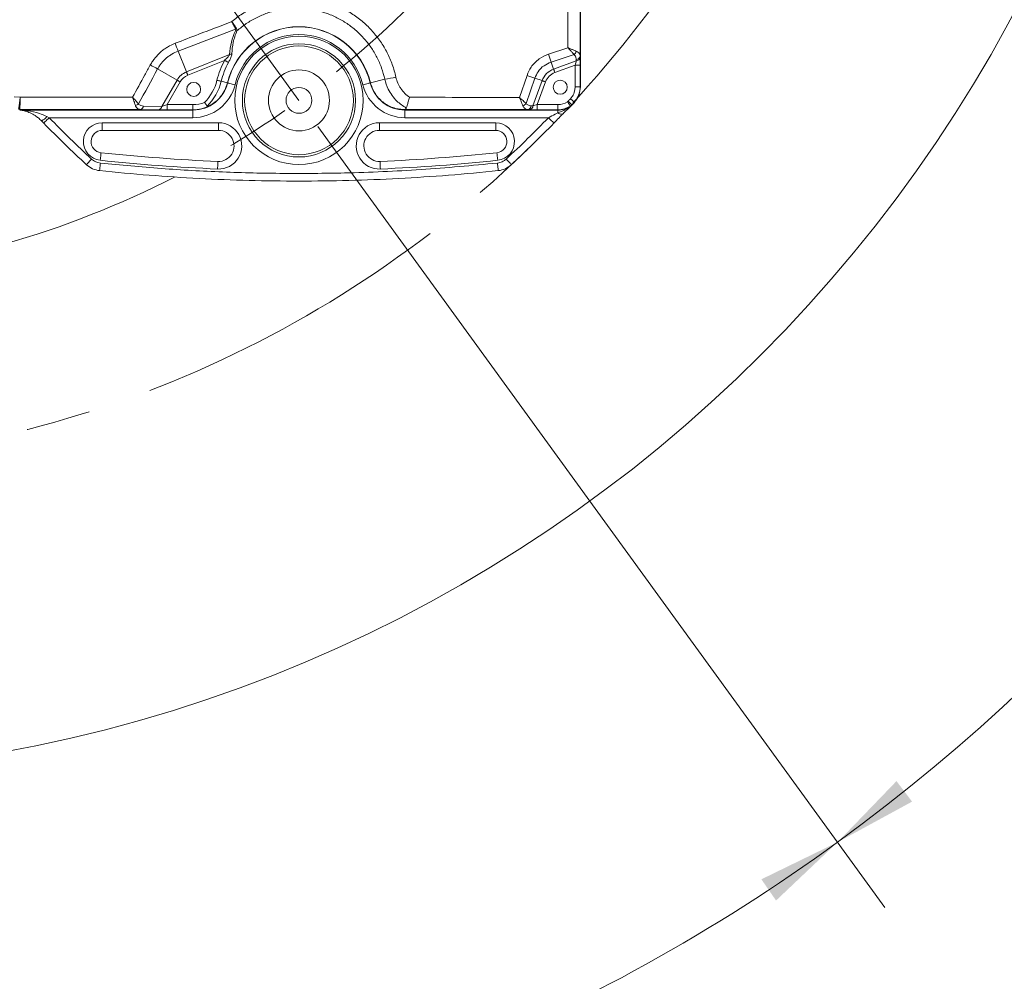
# Model space of a CAD drawing. Header units: millimetres. Extents: x 127 to 4201, y 49 to 2729.
# Tile 32 of 44: x 2657 to 3045, y 1044 to 1422. Entities that reach past the tile are written whole.
import ezdxf

# ---------------------------------------------------------------- set-up
doc = ezdxf.new("R2010")
doc.units = ezdxf.units.MM
doc.header["$LTSCALE"] = 10
doc.linetypes.add('CENTERX2', pattern=[20.32, 12.7, -2.54, 2.54, -2.54])
doc.styles.add('SLDTEXTSTYLE0', font='TXT', dxfattribs={"width": 0.75})
doc.dimstyles.new('SLDDIMSTYLE5', dxfattribs={"dimtxt": 31.75, "dimasz": 33.02, "dimexe": 0, "dimexo": 0.0625, "dimgap": -7.9375, "dimtad": 0, "dimtih": 1, "dimtoh": 1, "dimdec": 4, "dimlfac": 10, "dimzin": 12, "dimdsep": 46, "dimtxsty": 'SLDTEXTSTYLE0', "dimsah": 1, "dimcen": 0.09, "dimadec": 0, "dimazin": 3, "dimtfac": 1, "dimtdec": 0, "dimtofl": 0, "dimtmove": 0, "dimatfit": 3, "dimfxl": 1, "dimfrac": 2, "dimtolj": 1, "dimarcsym": 0})
doc.dimstyles.new('SLDDIMSTYLE7', dxfattribs={"dimtxt": 31.75, "dimasz": 33.02, "dimexe": 0, "dimexo": 0.0625, "dimgap": 7.9375, "dimtad": 0, "dimtih": 1, "dimtoh": 1, "dimdec": 0, "dimrnd": 1e-09, "dimzin": 12, "dimdsep": 46, "dimtxsty": 'SLDTEXTSTYLE0', "dimsah": 1, "dimcen": 0, "dimadec": 0, "dimazin": 3, "dimtfac": 1, "dimtdec": 0, "dimtofl": 0, "dimtmove": 0, "dimatfit": 3, "dimfxl": 1, "dimfrac": 2, "dimtolj": 1, "dimtzin": 12, "dimarcsym": 0})

# ---------------------------------------------------------------- blocks, each defined once
blk = doc.blocks.new('_D_9')
at = {"color": 7, "linetype": 'Continuous', "lineweight": 0}
for p, q in [((2774.85, 1380.41), (2998.27, 1072.91)), ((2737.12, 970.51), (2737.12, 1020.91)), ((2737.12, 1020.91), (2820.32, 1020.91)), ((2820.32, 1020.91), (2820.32, 970.51)), ((2820.32, 970.51), (2737.12, 970.51))]:
    blk.add_line(p, q, dxfattribs=at)
for start, end in [(291.98214, 306), (270, 284.5773)]:
    blk.add_arc((2549.9, 1690.02), 731.05, start, end, dxfattribs=at)
for points in [[(2979.6, 1098.59), (2949.57, 1083.97), (2955.35, 1075.61)], [(2549.9, 958.97), (2583.03, 954.64), (2582.8, 964.8)]]:
    blk.add_solid(points, dxfattribs=at)
at = {"color": 7, "linetype": 'Continuous', "lineweight": 0, "insert": (2746.8, 1011.43), "char_height": 31.75, "attachment_point": 1, "style": 'SLDTEXTSTYLE0'}
blk.add_mtext('36°', dxfattribs=at)
blk = doc.blocks.new('_D_10')
at = {"color": 7, "linetype": 'Continuous', "lineweight": 0}
for p, q in [((2705.56, 2039.64), (2860.16, 2386.87)), ((3246.2, 1758.66), (3246.2, 1809.06)), ((3246.2, 1809.06), (3352.86, 1809.06)), ((3352.86, 1809.06), (3352.86, 1758.66)), ((3352.86, 1758.66), (3246.2, 1758.66)), ((2774.85, 1380.41), (2998.27, 1072.91))]:
    blk.add_line(p, q, dxfattribs=at)
for start, end in [(9.37171, 66), (306, 5.38758)]:
    blk.add_arc((2549.9, 1690.02), 731.05, start, end, dxfattribs=at)
for points in [[(2847.25, 2357.87), (2874.93, 2339.17), (2879.27, 2348.35)], [(2979.6, 1098.59), (3008.95, 1114.56), (3002.8, 1122.64)]]:
    blk.add_solid(points, dxfattribs=at)
at = {"color": 7, "linetype": 'Continuous', "lineweight": 0, "char_height": 31.75, "attachment_point": 1, "style": 'SLDTEXTSTYLE0'}
for s, insert in [('3X', (3193.72, 1799.59)), ('120°', (3255.88, 1799.59))]:
    blk.add_mtext(s, dxfattribs=dict(at, insert=insert))
blk = doc.blocks.new('_D_12')
at = {"color": 7, "linetype": 'Continuous', "lineweight": 0}
for p, q in [((2198.05, 2279.13), (2134.55, 2279.13)), ((2322.83, 2070.22), (2198.05, 2279.13))]:
    blk.add_line(p, q, dxfattribs=at)
for centre, start, end in [((2061.32, 2279.13), 153.4349, 206.5651), ((2077.47, 2279.13), 333.4349, 26.5651)]:
    blk.add_arc(centre, 57.08, start, end, dxfattribs=at)
blk.add_solid([(2322.83, 2070.22), (2310.26, 2101.17), (2301.54, 2095.96)], dxfattribs=at)
at = {"color": 7, "linetype": 'Continuous', "lineweight": 0, "char_height": 31.75, "attachment_point": 1, "style": 'SLDTEXTSTYLE0'}
for s, insert in [('%%c', (2010.27, 2294.53)), ('886', (2058.15, 2295.01))]:
    blk.add_mtext(s, dxfattribs=dict(at, insert=insert))

msp = doc.modelspace()

# ---------------------------------------------------------------- linework, layer by layer
at = {"color": 7, "linetype": 'CENTERX2', "lineweight": 0}
msp.add_line((2767.385401, 1390.685459), (2549.904858, 1690.021747), dxfattribs=at)
at = {"color": 7, "linetype": 'Continuous', "lineweight": 15}
for p, q in [((2878.252809, 1395.987951), (2878.252809, 1532.951825)), ((2878.322606, 1395.987951), (2878.322606, 1532.951825)), ((2742.416178, 1418.719404), (2719.757621, 1410.068714)), ((2719.757621, 1410.068714), (2723.063176, 1401.887172)), ((2723.063176, 1401.887172), (2740.055014, 1408.752316)), ((2865.730797, 1408.906304), (2873.368059, 1411.418491)), ((2875.760262, 1408.703053), (2866.726194, 1405.734831)), ((2738.089194, 1406.432801), (2723.592942, 1400.575929)), ((2866.726194, 1405.734831), (2867.728119, 1402.98205)), ((2867.728119, 1402.98205), (2876.645898, 1406.22788)), ((2876.18268, 1404.554301), (2868.21181, 1401.653134)), ((2876.18268, 1404.554301), (2878.182356, 1404.554301)), ((2876.18268, 1395.987951), (2876.18268, 1404.554301)), ((2876.645898, 1406.22788), (2876.637136, 1406.760418)), ((2878.15312, 1408.089333), (2878.161912, 1407.556796)), ((2878.182356, 1404.554301), (2878.182356, 1395.987951)), ((2711.710964, 1403.048598), (2719.335367, 1398.646646)), ((2854.23467, 1391.867274), (2857.232218, 1400.53811)), ((2713.365798, 1388.307029), (2719.335367, 1398.646646)), ((2720.560123, 1397.939527), (2715.395232, 1388.993704)), ((2736.763869, 1398.19222), (2739.208554, 1397.592896)), ((2739.208554, 1397.592896), (2739.219417, 1397.590243)), ((2739.290779, 1397.572749), (2739.287232, 1397.573614)), ((2795.480018, 1397.572749), (2795.483579, 1397.573614)), ((2795.562242, 1397.592896), (2795.551379, 1397.590243)), ((2801.183526, 1398.970955), (2795.562242, 1397.592896)), ((2860.344802, 1399.485373), (2856.881623, 1389.459365)), ((2859.584515, 1388.530457), (2863.194321, 1398.448252)), ((2860.344802, 1399.485373), (2863.194321, 1398.448252)), ((2864.523237, 1397.964561), (2861.258094, 1388.993704)), ((2876.18268, 1395.987951), (2878.182356, 1395.987951)), ((2878.182356, 1395.987951), (2878.252809, 1395.987951)), ((2655.184639, 1392.059797), (2657.562827, 1391.919755)), ((2715.395232, 1388.993704), (2715.395232, 1386.993998)), ((2715.395232, 1388.993704), (2725.622018, 1388.993704)), ((2725.622018, 1388.993704), (2725.622018, 1386.993998)), ((2861.258094, 1388.993704), (2861.258094, 1386.993998)), ((2861.258094, 1388.993704), (2869.397943, 1388.993704)), ((2869.397943, 1388.993704), (2869.397943, 1386.993998)), ((2874.897038, 1388.966017), (2874.948715, 1388.918155)), ((2874.999915, 1388.87071), (2875.946199, 1389.895433)), ((2875.843023, 1389.990413), (2875.894849, 1389.942729)), ((2657.357206, 1387.148553), (2657.357206, 1387.148463)), ((2657.357206, 1387.148463), (2657.357206, 1386.923575)), ((2657.357206, 1386.923575), (2725.622018, 1386.923575)), ((2725.622018, 1386.853748), (2657.357206, 1386.853748)), ((2657.357206, 1386.853748), (2657.415439, 1386.850082)), ((2657.415439, 1386.850082), (2725.622018, 1386.850082)), ((2712.141057, 1387.014442), (2704.901059, 1387.12486)), ((2706.125815, 1388.417446), (2713.365798, 1388.307029)), ((2725.622018, 1386.993998), (2715.395232, 1386.993998)), ((2725.622018, 1386.993998), (2725.622018, 1386.923575)), ((2725.622018, 1386.850082), (2725.622018, 1386.853748)), ((2725.622018, 1386.850082), (2725.622018, 1383.851909)), ((2809.148793, 1387.060219), (2809.148793, 1386.923575)), ((2809.148793, 1386.923575), (2869.397943, 1386.923575)), ((2869.397943, 1386.853748), (2809.148793, 1386.853748)), ((2809.148793, 1386.850082), (2809.148793, 1386.853748)), ((2809.148793, 1386.850082), (2869.397943, 1386.850082)), ((2809.148793, 1386.850082), (2809.148793, 1383.851909)), ((2858.2556, 1387.014442), (2857.550059, 1387.026095)), ((2858.878975, 1388.542109), (2859.584515, 1388.530457)), ((2869.397943, 1386.993998), (2861.258094, 1386.993998)), ((2869.397943, 1386.993998), (2869.397943, 1386.923575)), ((2869.397943, 1386.850082), (2869.397943, 1386.853748)), ((2869.397943, 1386.850082), (2869.397943, 1385.735863)), ((2874.30117, 1388.461136), (2874.339853, 1388.402277)), ((2874.335234, 1388.311499), (2874.378209, 1388.343924)), ((2668.090199, 1384.295129), (2668.955912, 1383.851909)), ((2725.622018, 1383.851909), (2668.955912, 1383.851909)), ((2689.865951, 1381.855571), (2735.711847, 1381.855571)), ((2799.058964, 1381.855571), (2844.904845, 1381.855571)), ((2865.697329, 1383.851909), (2809.148793, 1383.851909)), ((2689.865951, 1378.85558), (2735.711847, 1378.85558)), ((2799.058964, 1378.85558), (2844.904845, 1378.85558))]:
    msp.add_line(p, q, dxfattribs=at)
at = {"color": 8, "linetype": 'Continuous', "lineweight": 15}
for p, q in [((2689.865951, 1381.855571), (2689.865951, 1378.85558)), ((2735.711847, 1381.855571), (2735.711847, 1378.85558)), ((2799.058964, 1381.855571), (2799.058964, 1378.85558)), ((2844.904845, 1381.855571), (2844.904845, 1378.85558))]:
    msp.add_line(p, q, dxfattribs=at)
at = {"color": 7, "linetype": 'Continuous', "lineweight": 15, "flags": 128}
for points in [[(2738.089194, 1406.432801), (2738.319133, 1406.309211), (2738.545139, 1406.187707), (2738.763337, 1406.070435), (2738.970001, 1405.959332), (2739.1616, 1405.856364), (2739.334856, 1405.763232), (2739.486788, 1405.681574), (2739.614804, 1405.61276)], [(2723.063176, 1401.887172), (2723.117654, 1401.752346), (2723.176708, 1401.606166), (2723.239769, 1401.450091), (2723.306228, 1401.285582), (2723.375459, 1401.114219), (2723.446776, 1400.9377), (2723.519509, 1400.757694), (2723.592942, 1400.575929)], [(2868.21181, 1401.653134), (2868.144755, 1401.837343), (2868.078356, 1402.019792), (2868.013238, 1402.198696), (2867.950027, 1402.372354), (2867.889349, 1402.539068), (2867.831771, 1402.697259), (2867.777859, 1402.845406), (2867.728119, 1402.98205)], [(2719.335367, 1398.646646), (2719.461312, 1398.573929), (2719.597836, 1398.495101), (2719.743629, 1398.41094), (2719.89729, 1398.322218), (2720.057328, 1398.229831), (2720.22221, 1398.134642), (2720.390354, 1398.037546), (2720.560123, 1397.939527)], [(2735.081633, 1398.604595), (2735.335176, 1398.542457), (2735.584383, 1398.481363), (2735.824992, 1398.422384), (2736.052875, 1398.366504), (2736.264144, 1398.314708), (2736.455177, 1398.267889), (2736.622711, 1398.226821), (2736.763869, 1398.19222)], [(2739.290779, 1397.572749), (2739.36369, 1397.554868), (2739.540909, 1397.511416), (2739.81594, 1397.444003), (2740.178679, 1397.355073), (2740.615805, 1397.247934), (2741.111224, 1397.12646), (2741.646771, 1396.99518), (2742.202734, 1396.858894)], [(2795.480018, 1397.572749), (2795.407121, 1397.554868), (2795.229887, 1397.511416), (2794.954856, 1397.444003), (2794.592117, 1397.355073), (2794.155006, 1397.247934), (2793.659572, 1397.12646), (2793.12404, 1396.99518), (2792.568077, 1396.858894)], [(2864.523237, 1397.964561), (2864.339028, 1398.031616), (2864.156579, 1398.098015), (2863.977675, 1398.163133), (2863.804017, 1398.226314), (2863.637303, 1398.287022), (2863.479112, 1398.3446), (2863.330965, 1398.398512), (2863.194321, 1398.448252)], [(2873.202805, 1390.132182), (2873.41476, 1389.809691), (2873.618756, 1389.49933), (2873.807137, 1389.212751), (2873.972778, 1388.960742), (2874.109481, 1388.752752), (2874.212121, 1388.596588), (2874.276821, 1388.498151), (2874.30117, 1388.461136)], [(2873.430078, 1390.324974), (2873.71317, 1390.062743), (2873.985623, 1389.810347), (2874.237184, 1389.577293), (2874.458437, 1389.372342), (2874.641036, 1389.203184), (2874.778126, 1389.076197), (2874.864523, 1388.996148), (2874.897038, 1388.966017)], [(2874.371772, 1391.344749), (2874.655698, 1391.083383), (2874.928926, 1390.831851), (2875.181262, 1390.599602), (2875.403141, 1390.395337), (2875.586276, 1390.226775), (2875.723754, 1390.100204), (2875.810419, 1390.020424), (2875.843023, 1389.990413)], [(2869.397943, 1385.735863), (2869.741921, 1385.547244), (2870.078628, 1385.402673), (2870.400851, 1385.30519), (2870.701765, 1385.25691), (2870.974963, 1385.258817), (2871.214663, 1385.310882), (2871.415799, 1385.412001), (2871.574019, 1385.560029)], [(2668.955912, 1383.851909), (2668.526676, 1383.433246), (2668.114764, 1383.031451), (2667.736788, 1382.662767), (2667.408024, 1382.342094), (2667.141718, 1382.082337), (2666.948629, 1381.893986), (2666.83655, 1381.784671), (2666.809996, 1381.758773)], [(2865.697329, 1383.851909), (2866.130535, 1383.431905), (2866.546039, 1383.029037), (2866.926854, 1382.659816), (2867.257421, 1382.339322), (2867.524211, 1382.080638), (2867.716347, 1381.894344), (2867.82593, 1381.788069), (2867.84855, 1381.766164)], [(2689.403032, 1370.064938), (2689.398904, 1370.025837), (2689.38229, 1369.8686), (2689.353888, 1369.599545), (2689.314802, 1369.229429), (2689.266627, 1368.773186), (2689.211284, 1368.249052), (2689.150994, 1367.678159), (2689.0882, 1367.083334)], [(2845.367764, 1370.064938), (2845.371907, 1370.025837), (2845.388507, 1369.8686), (2845.416908, 1369.599545), (2845.456009, 1369.229429), (2845.504169, 1368.773186), (2845.559512, 1368.249052), (2845.619802, 1367.678159), (2845.682596, 1367.083334)], [(2685.712908, 1367.560768), (2685.304214, 1367.117428), (2684.912194, 1366.692179), (2684.552853, 1366.302365), (2684.240867, 1365.963929), (2683.988963, 1365.690672), (2683.807422, 1365.493738), (2683.703651, 1365.381175), (2683.681895, 1365.357571)], [(2689.14703, 1366.007053), (2689.0837, 1365.405583), (2689.022963, 1364.828848), (2688.967322, 1364.300453), (2688.919057, 1363.842153), (2688.880165, 1363.472753), (2688.852211, 1363.207393), (2688.836385, 1363.057011), (2688.833301, 1363.027745)], [(2735.449155, 1366.646224), (2735.447471, 1366.606944), (2735.440661, 1366.448962), (2735.429038, 1366.178655), (2735.41302, 1365.806841), (2735.39329, 1365.348482), (2735.370626, 1364.821934), (2735.345949, 1364.248389), (2735.32023, 1363.650822)], [(2799.321641, 1366.646224), (2799.32334, 1366.606944), (2799.330135, 1366.448962), (2799.341773, 1366.178655), (2799.357777, 1365.806841), (2799.377506, 1365.348482), (2799.40017, 1364.821934), (2799.424862, 1364.248389), (2799.450581, 1363.650822)], [(2845.607852, 1366.005355), (2845.671182, 1365.403914), (2845.731889, 1364.82715), (2845.78753, 1364.298784), (2845.83578, 1363.840484), (2845.874672, 1363.471055), (2845.902597, 1363.205724), (2845.918451, 1363.055312), (2845.921521, 1363.026046)], [(2849.056129, 1367.572122), (2849.466537, 1367.129796), (2849.860136, 1366.70556), (2850.220923, 1366.316729), (2850.534086, 1365.979218), (2850.78684, 1365.706795), (2850.968842, 1365.510606), (2851.072703, 1365.398699), (2851.094131, 1365.375602)]]:
    msp.add_lwpolyline(points, dxfattribs=at)
at = {"color": 7, "linetype": 'Continuous', "lineweight": 15}
for centre, radius in [((2549.904858, 1690.021747), 565), ((2767.385401, 1390.685459), 25.29667), ((2767.385401, 1390.685459), 22.298498), ((2767.385401, 1390.685459), 21.421822), ((2767.385401, 1390.685459), 12), ((2725.904858, 1395.021747), 2.75), ((2870.322615, 1395.853752), 2.75), ((2767.385401, 1390.685459), 5.1)]:
    msp.add_circle(centre, radius, dxfattribs=at)
at = {"color": 7, "linetype": 'CENTERX2', "lineweight": 0}
for radius in [442.846377, 370]:
    msp.add_circle((2549.904858, 1690.021747), radius, dxfattribs=at)
at = {"color": 7, "linetype": 'Continuous', "lineweight": 15}
for centre, radius, start, end in [((2767.385401, 1390.685459), 29.011155, 13.77420119, 166.22579881), ((2767.385401, 1390.685459), 28.999979, 13.77420119, 166.22579881), ((2767.385401, 1390.685459), 28.930158, 13.77420119, 166.22579881), ((2767.385401, 1390.685459), 28.926502, 13.77420119, 166.22579881), ((2767.385401, 1390.685459), 25.92833, 13.77420119, 166.22579881), ((2742.589641, 1420.058515), 2.044686, 262.9741603, 280.52435831), ((2741.168874, 1421.265735), 2.835413, 296.09762612, 305.59407393), ((2523.826478, 1338.365928), 208.639168, 20.10055948, 21.00363029), ((2739.744636, 1411.007837), 2.276777, 277.83515625, 301.88190398), ((2754.294652, 1372.189053), 117.329327, 16.61332767, 18.23660709), ((2873.84464, 1411.071), 3.045781, 308.97216455, 339.22674919), ((2795.26593, 1561.609775), 179.229124, 241.15968092, 242.21268549), ((2767.385401, 1390.685459), 33.260285, 151.74101939, 166.22579881), ((2767.385401, 1390.685459), 31.528235, 151.74101939, 166.22579881), ((2876.555691, 1408.382478), 1.624104, 272.87442516, 349.60132678), ((2876.564544, 1407.849873), 1.624032, 272.8713578, 349.6032775), ((2725.904858, 1394.853752), 7.585786, 112, 150), ((2725.904858, 1394.853752), 6.171573, 112, 150), ((2932.487039, 1617.913113), 230.032997, 250.9042419, 251.72266224), ((2870.322615, 1395.853752), 7.585786, 110, 160), ((2870.322615, 1395.853752), 6.171573, 110, 160), ((2725.622013, 1400.923594), 14.000021, 270, 346.22579881), ((2725.622013, 1400.923594), 14.069842, 270, 346.22579881), ((2725.622013, 1400.923594), 14.073498, 270, 346.22579881), ((2725.622013, 1400.923594), 17.07167, 270, 346.22579881), ((2717.060244, 1403.022479), 18.554997, 314.97682057, 346.22579881), ((2717.060244, 1403.022479), 20.287048, 314.01528251, 346.22579881), ((2809.148789, 1400.923594), 17.07167, 193.77420119, 270), ((2809.148789, 1400.923594), 14.073498, 193.77420119, 270), ((2809.148789, 1400.923594), 14.069842, 193.77420119, 270), ((2809.148789, 1400.923594), 14.000021, 193.77420119, 270), ((2789.76114, 1469.263287), 71.214344, 279.22979306, 282.83907334), ((2702.094979, 1391.458823), 2.986431, 287.34226496, 313.92499675), ((2725.622013, 1400.923594), 11.929896, 270, 292.43717911), ((2854.521364, 1391.426801), 3.072723, 290.77586176, 320.186503), ((2869.397939, 1395.921006), 6.927308, 270, 303.31607774), ((2550.377914, 1689.590632), 440.366466, 317.18891882, 317.36951892), ((2550.377914, 1689.590632), 442.366162, 317.18891882, 317.36951896), ((2550.377914, 1689.590632), 442.436591, 317.18891882, 317.36951896), ((2704.635299, 1388.60321), 1.502048, 280.19111346, 352.89582238), ((2711.875269, 1388.492801), 1.502062, 280.19208507, 352.89554686), ((2725.622013, 1400.923594), 13.929592, 270, 297.72868414), ((2857.256897, 1388.623538), 1.624121, 280.39920858, 357.12615612), ((2857.962434, 1388.611887), 1.624123, 280.39928328, 357.12608142), ((2869.397939, 1395.921006), 8.927004, 270, 303.31607779), ((2869.397939, 1395.921006), 8.997433, 270, 303.31607779), ((2869.397939, 1395.921006), 9.067254, 270, 303.31607779), ((2869.397939, 1395.921006), 9.07091, 270, 302.97681178), ((2663.594998, 1387.949063), 5.792932, 293.86045815, 320.89399288), ((2689.865944, 1374.44899), 7.406591, 90, 263.97237657), ((2735.711844, 1372.74899), 9.106591, 267.53528868, 90), ((2799.058958, 1372.74899), 9.106591, 90, 272.46471132), ((2844.904858, 1374.44899), 7.406591, 276.02762343, 90), ((2689.865944, 1374.44899), 4.406591, 90, 263.97237657), ((2735.711844, 1372.74899), 6.106591, 267.53528868, 90), ((2799.058958, 1372.74899), 6.106591, 90, 272.46471132), ((2844.904858, 1374.44899), 4.406591, 276.02762343, 90), ((2767.385401, 2108.592416), 742.631378, 263.972376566, 267.53528868), ((2767.385401, 2108.592416), 742.631378, 272.46471132, 276.027623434), ((2767.385401, 2108.592416), 745.631378, 263.972376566, 267.53528868), ((2767.385401, 2108.592416), 745.631378, 272.46471132, 276.027623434)]:
    msp.add_arc(centre, radius, start, end, dxfattribs=at)
for centre, major_axis, ratio, start_param, end_param in [((2762.225572, 1403.456485), (-9.854682, 24.391194), 0.8164965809, 0.6488284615, 1.0444706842), ((2876.112849, 1404.528876), (0.685168, 2.377403), 0.0242754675, 4.7300741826, 5.515472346), ((2878.112545, 1404.528876), (0.000417, 4.256787), 0.016401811, 4.7183604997, 5.5037586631), ((2715.435546, 1389.063518), (2.886981, 1.001194), 0.0172691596, 3.907038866, 4.6924370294), ((2861.283521, 1389.063518), (2.377403, 0.685168), 0.0242754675, 3.9093056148, 4.6947037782), ((2715.435546, 1387.063822), (4.618978, 0.000609), 0.0151153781, 3.9182615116, 4.703659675), ((2861.283521, 1387.063822), (4.256787, 0.000417), 0.016401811, 3.9210192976, 4.706417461)]:
    msp.add_ellipse(centre, major_axis=major_axis, ratio=ratio, start_param=start_param, end_param=end_param, dxfattribs=at)
for points, knots in [([(2878.105079, 1518.707045), (2878.111768, 1500.355982), (2878.125208, 1463.479736), (2878.143787, 1426.610829), (2878.15312, 1408.089333)], [0, 0, 0, 0, 0.497639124, 1, 1, 1, 1]), ([(2873.368059, 1411.418491), (2873.364151, 1428.788729), (2873.35636, 1463.415859), (2873.351936, 1498.049462), (2873.349731, 1515.309581)], [0, 0, 0, 0, 0.50163663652, 1, 1, 1, 1]), ([(2740.944902, 1421.685087), (2741.602146, 1422.243847), (2742.278485, 1422.781738), (2743.656617, 1423.806639), (2744.359132, 1424.294398), (2746.506177, 1425.685156), (2747.990049, 1426.515929), (2750.29424, 1427.618191), (2751.075408, 1427.961554), (2752.66438, 1428.599382), (2753.474847, 1428.894691), (2755.927629, 1429.698811), (2757.580768, 1430.123614), (2760.921671, 1430.758628), (2762.609439, 1430.968818), (2765.167423, 1431.120948), (2766.024487, 1431.144383), (2767.747648, 1431.135286), (2768.605607, 1431.102752), (2771.162691, 1430.923516), (2772.847845, 1430.695501), (2776.179712, 1430.026204), (2777.826426, 1429.584935), (2780.266735, 1428.75788), (2781.074515, 1428.454539), (2782.656684, 1427.80148), (2783.434073, 1427.450802), (2785.725888, 1426.327613), (2787.200125, 1425.484233), (2789.330925, 1424.077106), (2790.027725, 1423.584316), (2791.393867, 1422.550316), (2792.065309, 1422.007142), (2794.012237, 1420.325031), (2795.22634, 1419.130356), (2797.491689, 1416.598696), (2798.542928, 1415.261707), (2799.995123, 1413.147297), (2800.459615, 1412.422117), (2801.339645, 1410.944563), (2801.753567, 1410.195256), (2802.918868, 1407.916484), (2803.594088, 1406.356289), (2804.743112, 1403.154637), (2805.216943, 1401.513192), (2805.585924, 1399.829449)], [0, 0, 0, 0, 0.03125, 0.03125, 0.0625, 0.0625, 0.125, 0.125, 0.15625, 0.15625, 0.1875, 0.1875, 0.25, 0.25, 0.3125, 0.3125, 0.34375, 0.34375, 0.375, 0.375, 0.4375, 0.4375, 0.5, 0.5, 0.53125, 0.53125, 0.5625, 0.5625, 0.625, 0.625, 0.65625, 0.65625, 0.6875, 0.6875, 0.75, 0.75, 0.8125, 0.8125, 0.84375, 0.84375, 0.875, 0.875, 0.9375, 0.9375, 1, 1, 1, 1]), ([(2801.183529, 1398.970956), (2800.85486, 1400.490482), (2800.430382, 1401.971664), (2799.397509, 1404.860411), (2798.789091, 1406.267967), (2797.737096, 1408.32351), (2797.363131, 1408.999364), (2796.567457, 1410.331957), (2796.148222, 1410.984333), (2794.835901, 1412.887745), (2793.88514, 1414.09084), (2791.834622, 1416.367729), (2790.734874, 1417.441532), (2788.969837, 1418.952075), (2788.362461, 1419.438299), (2787.126878, 1420.363058), (2786.496529, 1420.803489), (2784.568467, 1422.060085), (2783.233892, 1422.81182), (2781.158006, 1423.810046), (2780.453669, 1424.121159), (2779.019726, 1424.699225), (2778.287942, 1424.966753), (2776.084475, 1425.691465), (2774.597126, 1426.074793), (2771.586652, 1426.647121), (2770.063526, 1426.83612), (2767.751343, 1426.970325), (2766.973168, 1426.990034), (2765.422888, 1426.978227), (2764.651768, 1426.94695), (2762.350196, 1426.778693), (2760.831484, 1426.567593), (2758.576761, 1426.103501), (2757.82909, 1425.924152), (2756.341679, 1425.515365), (2755.600784, 1425.285523), (2753.397732, 1424.521239), (2751.978389, 1423.920789), (2749.23475, 1422.544792), (2747.910463, 1421.769226), (2745.358235, 1420.040598), (2744.125911, 1419.082979), (2742.963113, 1418.048223)], [0, 0, 0, 0, 0.0625, 0.0625, 0.125, 0.125, 0.15625, 0.15625, 0.1875, 0.1875, 0.25, 0.25, 0.3125, 0.3125, 0.34375, 0.34375, 0.375, 0.375, 0.4375, 0.4375, 0.46875, 0.46875, 0.5, 0.5, 0.5625, 0.5625, 0.625, 0.625, 0.65625, 0.65625, 0.6875, 0.6875, 0.75, 0.75, 0.78125, 0.78125, 0.8125, 0.8125, 0.875, 0.875, 0.9375, 0.9375, 1, 1, 1, 1]), ([(2718.603184, 1413.14786), (2721.714841, 1414.341669), (2729.158457, 1417.197464), (2736.608941, 1420.0342), (2740.944897, 1421.685093)], [0, 0, 0, 0, 0.4180304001, 1, 1, 1, 1]), ([(2742.819195, 1418.960088), (2742.547933, 1419.353658), (2742.005397, 1420.140816), (2741.299284, 1421.168161), (2740.950181, 1421.677385), (2740.944897, 1421.685093)], [0, 0, 0, 0, 0.4961741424, 0.9923734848, 1, 1, 1, 1]), ([(2742.416178, 1418.719404), (2742.205387, 1419.149368), (2741.783822, 1420.00926), (2741.226038, 1421.12482), (2740.949089, 1421.676739), (2740.944897, 1421.685093)], [0, 0, 0, 0, 0.4962068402, 0.9923746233, 1, 1, 1, 1]), ([(2742.963108, 1418.048223), (2742.623348, 1417.290236), (2742.337749, 1416.535347), (2741.853793, 1415.030701), (2741.655604, 1414.280954), (2741.173045, 1412.038515), (2740.999478, 1410.552554), (2740.947161, 1409.074544)], [0, 0, 0, 0, 0.25, 0.25, 0.5, 0.5, 1, 1, 1, 1]), ([(2742.339541, 1418.029183), (2742.390812, 1418.154094), (2742.472674, 1418.353534), (2742.47579, 1418.590502), (2742.431293, 1418.686721), (2742.416178, 1418.719404)], [0, 0, 0, 0, 0.525322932, 0.8387621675, 1, 1, 1, 1]), ([(2742.963106, 1418.048222), (2742.995469, 1418.206637), (2743.006932, 1418.364135), (2742.965956, 1418.674557), (2742.912694, 1418.824328), (2742.819198, 1418.960094)], [0, 0, 0, 0, 0.5, 0.5, 1, 1, 1, 1]), ([(2708.811132, 1404.610896), (2709.079896, 1405.09882), (2709.370729, 1405.575548), (2709.988545, 1406.495066), (2710.315825, 1406.938671), (2711.351569, 1408.222092), (2712.113527, 1409.014875), (2713.366254, 1410.107516), (2713.803326, 1410.456049), (2714.698134, 1411.107377), (2715.157712, 1411.411935), (2716.572372, 1412.263332), (2717.563098, 1412.748376), (2718.603182, 1413.147857)], [0, 0, 0, 0, 0.125, 0.125, 0.25, 0.25, 0.5, 0.5, 0.625, 0.625, 0.75, 0.75, 1, 1, 1, 1]), ([(2719.757617, 1410.068706), (2718.900763, 1409.743549), (2718.08485, 1409.347038), (2716.920203, 1408.649058), (2716.541916, 1408.399092), (2715.805545, 1407.863953), (2715.445904, 1407.577289), (2714.415842, 1406.678214), (2713.790225, 1406.025359), (2712.941188, 1404.967834), (2712.673161, 1404.602209), (2712.167764, 1403.844126), (2711.930145, 1403.450976), (2711.710957, 1403.048604)], [0, 0, 0, 0, 0.25, 0.25, 0.375, 0.375, 0.5, 0.5, 0.75, 0.75, 0.875, 0.875, 1, 1, 1, 1]), ([(2738.089192, 1406.432798), (2738.463434, 1406.801507), (2738.832186, 1407.177126), (2739.35263, 1407.754493), (2739.520458, 1407.948808), (2739.752497, 1408.248323), (2739.826394, 1408.349532), (2739.957135, 1408.550775), (2740.01525, 1408.651337), (2740.055016, 1408.752321)], [0, 0, 0, 0, 0.5, 0.5, 0.75, 0.75, 0.875, 0.875, 1, 1, 1, 1]), ([(2740.947162, 1409.074538), (2740.907354, 1408.806131), (2740.80611, 1408.123476), (2740.282941, 1406.904911), (2739.829402, 1406.027784), (2739.614804, 1405.61276)], [0, 0, 0, 0, 0.2544880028, 0.6472514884, 1, 1, 1, 1]), ([(2857.232218, 1400.53811), (2857.716611, 1401.655866), (2858.498927, 1403.461092), (2860.264564, 1405.553434), (2862.443882, 1407.499194), (2864.442395, 1408.354746), (2865.730797, 1408.906304)], [0, 0, 0, 0, 0.2944310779, 0.4755191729, 0.6618773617, 1, 1, 1, 1]), ([(2876.692419, 1409.990751), (2876.276178, 1410.167756), (2875.561885, 1410.471507), (2874.537625, 1410.912438), (2873.960084, 1411.162019), (2873.690988, 1411.278512), (2873.56035, 1411.335088), (2873.462316, 1411.37766), (2873.412247, 1411.39928), (2873.38557, 1411.410901), (2873.37248, 1411.416575), (2873.368059, 1411.418491)], [0, 0, 0, 0, 0.4272397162, 0.7331680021, 0.8705729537, 0.9086972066, 0.9552933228, 0.9780900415, 0.9892604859, 0.9963724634, 1, 1, 1, 1]), ([(2875.760262, 1408.703053), (2875.462699, 1409.043986), (2874.952055, 1409.629057), (2874.213837, 1410.465156), (2873.796506, 1410.936091), (2873.601869, 1411.155422), (2873.50731, 1411.261832), (2873.436307, 1411.341722), (2873.40007, 1411.382484), (2873.38074, 1411.404237), (2873.371258, 1411.414895), (2873.368059, 1411.418491)], [0, 0, 0, 0, 0.4272362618, 0.733175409, 0.870586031, 0.9086972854, 0.9552968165, 0.9780889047, 0.9892613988, 0.9963768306, 1, 1, 1, 1]), ([(2876.637136, 1406.760418), (2876.580546, 1407.220151), (2876.494442, 1407.919662), (2876.019161, 1408.507535), (2875.787809, 1408.682249), (2875.760262, 1408.703053)], [0, 0, 0, 0, 0.6281202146, 0.95572035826, 1, 1, 1, 1]), ([(2878.15312, 1408.089333), (2878.13445, 1408.265567), (2878.085174, 1408.730685), (2877.688956, 1409.383532), (2877.110414, 1409.806778), (2876.738289, 1409.970562), (2876.692419, 1409.990751)], [0, 0, 0, 0, 0.231505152, 0.610989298, 0.9520487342, 1, 1, 1, 1]), ([(2701.833868, 1391.914091), (2703.435942, 1394.836234), (2705.039981, 1397.757357), (2706.646058, 1400.677414), (2707.367336, 1401.988791), (2708.089025, 1403.299953), (2708.811132, 1404.610896)], [0, 0, 0, 0, 0.010000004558, 0.010000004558, 0.010000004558, 0.014490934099, 0.014490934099, 0.014490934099, 0.014490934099]), ([(2866.726194, 1405.734831), (2865.763211, 1405.326063), (2863.756349, 1404.474189), (2861.524647, 1402.192775), (2860.708561, 1400.320094), (2860.344802, 1399.485373)], [0, 0, 0, 0, 0.33832342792, 0.70506692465, 1, 1, 1, 1]), ([(2739.208561, 1397.592903), (2738.959805, 1396.578178), (2738.603051, 1395.614023), (2737.915131, 1394.239549), (2737.658263, 1393.791173), (2737.107908, 1392.942066), (2736.813426, 1392.538653), (2736.188531, 1391.771597), (2735.858106, 1391.407967), (2735.162685, 1390.719488), (2734.801601, 1390.398706), (2734.061979, 1389.805913), (2733.682386, 1389.532879), (2732.905493, 1389.030632), (2732.50667, 1388.800675), (2732.103246, 1388.593665)], [0, 0, 0, 0, 0.25, 0.25, 0.375, 0.375, 0.5, 0.5, 0.625, 0.625, 0.75, 0.75, 0.875, 0.875, 1, 1, 1, 1]), ([(2808.494245, 1387.082988), (2807.806836, 1387.135306), (2806.432438, 1387.239911), (2804.343081, 1387.81055), (2802.304812, 1388.718072), (2800.367546, 1389.991628), (2798.60357, 1391.654633), (2797.196841, 1393.551589), (2796.160287, 1395.56108), (2795.76157, 1396.915692), (2795.562242, 1397.592896)], [0, 0, 0, 0, 0.1330946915, 0.2661083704, 0.3957814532, 0.5253359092, 0.6560683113, 0.7866551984, 0.8933437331, 1, 1, 1, 1]), ([(2809.667652, 1387.672954), (2808.372508, 1388.521039), (2806.270589, 1389.897415), (2804.00936, 1392.575997), (2802.245935, 1395.397576), (2801.57349, 1397.659325), (2801.183526, 1398.970955)], [0, 0, 0, 0, 0.3175622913, 0.5153792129, 0.7189593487, 1, 1, 1, 1]), ([(2805.585924, 1399.829449), (2805.762966, 1399.021563), (2806.014839, 1398.23974), (2806.503403, 1397.105576), (2806.685587, 1396.732948), (2807.080868, 1396.013605), (2807.294484, 1395.665381), (2807.982292, 1394.654359), (2808.503009, 1394.024899), (2809.673956, 1392.858782), (2810.306268, 1392.340165), (2810.981793, 1391.884707)], [0, 0, 0, 0, 0.25, 0.25, 0.375, 0.375, 0.5, 0.5, 0.75, 0.75, 1, 1, 1, 1]), ([(2874.371772, 1391.344749), (2874.621822, 1391.647543), (2875.358915, 1392.540113), (2876.051376, 1394.147544), (2876.144304, 1395.450065), (2876.18268, 1395.987951)], [0, 0, 0, 0, 0.2315907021, 0.6826792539, 1, 1, 1, 1]), ([(2878.182365, 1395.987953), (2878.182365, 1395.713591), (2878.169345, 1395.436933), (2878.118088, 1394.890445), (2878.079848, 1394.618696), (2877.978094, 1394.078193), (2877.914225, 1393.808467), (2877.763047, 1393.280717), (2877.67568, 1393.021875), (2877.378571, 1392.260302), (2877.134214, 1391.77236), (2876.551281, 1390.836728), (2876.217219, 1390.396926), (2875.843018, 1389.990419)], [0, 0, 0, 0, 0.125, 0.125, 0.25, 0.25, 0.375, 0.375, 0.5, 0.5, 0.75, 0.75, 1, 1, 1, 1]), ([(2875.894849, 1389.942729), (2876.284999, 1390.424282), (2877.065325, 1391.387422), (2878.009098, 1393.421246), (2878.160419, 1395.01492), (2878.252809, 1395.987951)], [0, 0, 0, 0, 0.2802724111, 0.5605641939, 1, 1, 1, 1]), ([(2657.562825, 1391.919752), (2657.55492, 1391.844532), (2657.539296, 1391.695853), (2657.515748, 1391.476517), (2657.49256, 1391.263695), (2657.469764, 1391.057718), (2657.447424, 1390.85881), (2657.425589, 1390.667152), (2657.404303, 1390.482875), (2657.383602, 1390.306062), (2657.363519, 1390.136757), (2657.344078, 1389.97496), (2657.325301, 1389.820642), (2657.307204, 1389.673737), (2657.289796, 1389.534155), (2657.273087, 1389.401778), (2657.25708, 1389.276468), (2657.241773, 1389.158068), (2657.227166, 1389.046405), (2657.213252, 1388.941292), (2657.200023, 1388.842533), (2657.18747, 1388.749922), (2657.175581, 1388.663248), (2657.151711, 1388.491344), (2657.116937, 1388.248882), (2657.073646, 1387.963895), (2657.034453, 1387.722967), (2656.999612, 1387.526433), (2656.969248, 1387.373686), (2656.943552, 1387.264935), (2656.922133, 1387.195262), (2656.911542, 1387.182601), (2656.906294, 1387.176327)], [0, 0, 0, 0, 0.0301449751, 0.0595840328, 0.0883171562, 0.1163443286, 0.1436655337, 0.1702807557, 0.196189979, 0.2213931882, 0.2458903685, 0.2696815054, 0.2927665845, 0.3151455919, 0.3368185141, 0.3577853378, 0.3780460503, 0.3976006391, 0.4164490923, 0.4345913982, 0.4520275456, 0.4687575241, 0.4847813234, 0.5000989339, 0.5663463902, 0.6315197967, 0.6956190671, 0.7586441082, 0.8205948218, 0.8814711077, 0.9412728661, 1, 1, 1, 1]), ([(2657.357266, 1387.148547), (2657.374017, 1387.159612), (2657.392545, 1387.291493), (2657.421289, 1387.654657), (2657.431002, 1387.802941), (2657.450394, 1388.148736), (2657.460072, 1388.346249), (2657.488536, 1389.004003), (2657.506562, 1389.523567), (2657.538748, 1390.675079), (2657.552402, 1391.295955), (2657.562825, 1391.919752)], [0, 0, 0, 0, 0.2507784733, 0.2507784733, 0.3756167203, 0.3756167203, 0.5004549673, 0.5004549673, 0.7502920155, 0.7502920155, 1, 1, 1, 1]), ([(2702.985172, 1388.608151), (2702.839205, 1389.034651), (2702.599543, 1389.734918), (2702.248209, 1390.739687), (2702.04814, 1391.308101), (2701.948354, 1391.590654), (2701.89744, 1391.734597), (2701.866505, 1391.822007), (2701.850086, 1391.868254), (2701.84236, 1391.890231), (2701.837473, 1391.903865), (2701.835501, 1391.909452), (2701.833864, 1391.914093)], [0, 0, 0, 0, 0.4405170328, 0.7232809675, 0.8592509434, 0.9167092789, 0.9572955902, 0.9780965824, 0.9887597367, 0.9954022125, 0.9961801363, 1, 1, 1, 1]), ([(2704.166716, 1389.307855), (2704.009124, 1389.482892), (2703.840183, 1389.670876), (2703.481134, 1390.07099), (2703.289614, 1390.284699), (2702.891727, 1390.729222), (2702.686127, 1390.959176), (2702.369927, 1391.313197), (2702.263584, 1391.43232), (2702.049402, 1391.672361), (2701.940461, 1391.794514), (2701.833868, 1391.914091)], [0, 0, 0, 0, 0.25, 0.25, 0.5, 0.5, 0.75, 0.75, 0.875, 0.875, 1, 1, 1, 1]), ([(2704.166716, 1389.307855), (2704.266804, 1389.137198), (2704.396755, 1388.997898), (2704.688012, 1388.771758), (2704.852024, 1388.68319), (2705.363331, 1388.480912), (2705.734485, 1388.423415), (2706.12581, 1388.417448)], [0, 0, 0, 0, 0.25, 0.25, 0.5, 0.5, 1, 1, 1, 1]), ([(2730.175306, 1389.896804), (2730.177978, 1389.8928), (2730.318278, 1389.68261), (2730.584606, 1389.284237), (2730.932201, 1388.766451), (2731.081853, 1388.54413), (2731.156697, 1388.432943)], [0, 0, 0, 0, 0.0068431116, 0.3592840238, 0.6795675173, 1, 1, 1, 1]), ([(2809.667652, 1387.672954), (2809.774549, 1387.992996), (2809.988237, 1388.632763), (2810.446571, 1390.132924), (2810.79546, 1391.276657), (2810.979937, 1391.878678), (2810.981785, 1391.884708)], [0, 0, 0, 0, 0.3218115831, 0.6433039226, 0.9964272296, 1, 1, 1, 1]), ([(2810.981785, 1391.884708), (2818.426439, 1391.881906), (2832.844535, 1391.87648), (2847.261686, 1391.870275), (2854.23467, 1391.867274)], [0, 0, 0, 0, 0.51634104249, 1, 1, 1, 1]), ([(2855.611299, 1388.553881), (2855.445095, 1388.964274), (2855.156914, 1389.675859), (2854.732982, 1390.690602), (2854.488538, 1391.269449), (2854.37385, 1391.540155), (2854.317814, 1391.67194), (2854.275583, 1391.771257), (2854.253857, 1391.822203), (2854.242264, 1391.849451), (2854.236558, 1391.862843), (2854.23467, 1391.867274)], [0, 0, 0, 0, 0.4203419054, 0.7288342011, 0.8680236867, 0.9066032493, 0.9541203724, 0.9774391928, 0.988911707, 0.9963315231, 1, 1, 1, 1]), ([(2856.881632, 1389.459371), (2856.702195, 1389.623219), (2856.509848, 1389.798645), (2856.101271, 1390.170922), (2855.883305, 1390.369351), (2855.432671, 1390.779277), (2855.199951, 1390.990824), (2854.841819, 1391.316157), (2854.721439, 1391.425476), (2854.478851, 1391.645705), (2854.355623, 1391.757539), (2854.234671, 1391.867274)], [0, 0, 0, 0, 0.25, 0.25, 0.5, 0.5, 0.75, 0.75, 0.875, 0.875, 1, 1, 1, 1]), ([(2856.881632, 1389.459371), (2856.999595, 1389.289517), (2857.139336, 1389.149635), (2857.443733, 1388.91849), (2857.610751, 1388.826104), (2858.126207, 1388.612671), (2858.493739, 1388.548457), (2858.878978, 1388.5421)], [0, 0, 0, 0, 0.25, 0.25, 0.5, 0.5, 1, 1, 1, 1]), ([(2873.202814, 1390.132178), (2873.22381, 1390.145978), (2873.244401, 1390.160416), (2873.264514, 1390.175476), (2873.284548, 1390.190477), (2873.304126, 1390.20611), (2873.323188, 1390.222329), (2873.360809, 1390.254341), (2873.396499, 1390.288743), (2873.430069, 1390.324981)], [0, 0, 0, 0, 0.00007537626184, 0.00007537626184, 0.00007537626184, 0.00015046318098, 0.00015046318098, 0.00015046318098, 0.00029885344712, 0.00029885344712, 0.00029885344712, 0.00029885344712]), ([(2874.378194, 1388.343926), (2874.423281, 1388.374469), (2874.51335, 1388.435485), (2874.642603, 1388.535124), (2874.767074, 1388.640589), (2874.886885, 1388.751998), (2874.962188, 1388.831077), (2874.999929, 1388.87071)], [0, 0, 0, 0, 0.19997447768, 0.39948978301, 0.59901822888, 0.79903203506, 1, 1, 1, 1]), ([(2665.9383, 1382.651233), (2665.54022, 1383.029768), (2664.743036, 1383.78781), (2663.250618, 1384.844064), (2661.487405, 1385.779968), (2659.631451, 1386.432507), (2658.186407, 1386.747289), (2657.55688, 1386.81936), (2657.385108, 1386.839026)], [0, 0, 0, 0, 0.1492844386, 0.2989526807, 0.5221425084, 0.7457140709, 0.9306156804, 1, 1, 1, 1]), ([(2657.415439, 1386.850082), (2657.477384, 1386.847658), (2657.795303, 1386.835216), (2658.815306, 1386.765655), (2661.314124, 1386.483158), (2664.603898, 1385.833014), (2667.105274, 1384.729602), (2668.090199, 1384.295129)], [0, 0, 0, 0, 0.0202296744, 0.1038240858, 0.2803854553, 0.7166492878, 1, 1, 1, 1]), ([(2704.901059, 1387.12486), (2704.715328, 1387.142591), (2704.229449, 1387.188977), (2703.600588, 1387.551087), (2703.175623, 1388.109497), (2703.027046, 1388.498515), (2702.985172, 1388.608151)], [0, 0, 0, 0, 0.2288686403, 0.5987275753, 0.8869100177, 1, 1, 1, 1]), ([(2731.156697, 1388.432943), (2731.187752, 1388.40525), (2731.258829, 1388.341868), (2731.511568, 1388.351764), (2731.807268, 1388.448532), (2732.027878, 1388.556709), (2732.103248, 1388.593667)], [0, 0, 0, 0, 0.1736219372, 0.3973636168, 0.794114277, 1, 1, 1, 1]), ([(2808.494245, 1387.082988), (2808.749198, 1387.123934), (2809.202473, 1387.196731), (2809.563532, 1387.443899), (2809.646115, 1387.625575), (2809.667652, 1387.672954)], [0, 0, 0, 0, 0.4872572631, 0.8662807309, 1, 1, 1, 1]), ([(2809.148793, 1387.060219), (2809.142177, 1387.060296), (2808.923968, 1387.062839), (2808.705799, 1387.073068), (2808.494245, 1387.082988)], [0, 0, 0, 0, 0.0303201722, 1, 1, 1, 1]), ([(2857.550059, 1387.026095), (2857.374041, 1387.04456), (2856.899182, 1387.094373), (2856.241153, 1387.496044), (2855.804389, 1388.097252), (2855.638735, 1388.489), (2855.611299, 1388.553881)], [0, 0, 0, 0, 0.2251265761, 0.6073417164, 0.9349680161, 1, 1, 1, 1]), ([(2865.697329, 1383.851909), (2866.583983, 1384.307909), (2867.842204, 1384.955003), (2869.043258, 1385.557839), (2869.397943, 1385.735863)], [0, 0, 0, 0, 0.7046889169, 1, 1, 1, 1]), ([(2871.574026, 1385.560023), (2871.287376, 1385.273666), (2870.991164, 1384.975643), (2870.381803, 1384.359518), (2870.07027, 1384.043032), (2869.132053, 1383.086577), (2868.495721, 1382.433656), (2867.848546, 1381.766169)], [0, 0, 0, 0, 0.25, 0.25, 0.5, 0.5, 1, 1, 1, 1]), ([(2869.397939, 1385.735873), (2869.843715, 1385.917278), (2870.284914, 1386.099144), (2871.154624, 1386.480218), (2871.583127, 1386.679458), (2872.422259, 1387.106146), (2872.833322, 1387.333988), (2873.429087, 1387.698247), (2873.623382, 1387.822931), (2873.903926, 1388.010895), (2873.995635, 1388.073714), (2874.172652, 1388.196886), (2874.258852, 1388.258119), (2874.335231, 1388.311502)], [0, 0, 0, 0, 0.25, 0.25, 0.5, 0.5, 0.75, 0.75, 0.875, 0.875, 0.9375, 0.9375, 1, 1, 1, 1]), ([(2871.516173, 1385.495179), (2871.548961, 1385.528006), (2871.974575, 1385.95412), (2872.769444, 1386.741158), (2873.623194, 1387.574399), (2874.186327, 1388.117702), (2874.346902, 1388.267864), (2874.380593, 1388.299369)], [0, 0, 0, 0, 0.029186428, 0.3788577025, 0.7574836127, 0.9491171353, 1, 1, 1, 1]), ([(2871.516173, 1385.495179), (2871.548961, 1385.528006), (2871.974575, 1385.95412), (2872.769444, 1386.741158), (2873.623194, 1387.574399), (2874.186327, 1388.117702), (2874.346902, 1388.267864), (2874.380593, 1388.299369)], [0, 0, 0, 0, 0.029186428, 0.3788577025, 0.7574836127, 0.9491171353, 1, 1, 1, 1]), ([(2874.598597, 1388.50125), (2874.599909, 1388.502229), (2874.601773, 1388.503619), (2874.584946, 1388.490198), (2874.579971, 1388.48623)], [0, 0, 0, 0, 0.7043240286, 1, 1, 1, 1]), ([(2874.598597, 1388.50125), (2874.599909, 1388.502229), (2874.601773, 1388.503619), (2874.584946, 1388.490198), (2874.579971, 1388.48623)], [0, 0, 0, 0, 0.7043240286, 1, 1, 1, 1]), ([(2668.955912, 1383.851909), (2671.695672, 1381.080158), (2677.173261, 1375.538609), (2682.867028, 1370.219423), (2685.712908, 1367.560768)], [0, 0, 0, 0, 0.5001763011, 1, 1, 1, 1]), ([(2849.056129, 1367.572122), (2851.88443, 1370.231372), (2857.53906, 1375.548018), (2862.978538, 1381.084589), (2865.697329, 1383.851909)], [0, 0, 0, 0, 0.500174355, 1, 1, 1, 1]), ([(2685.712908, 1367.560768), (2686.222597, 1367.16328), (2687.241955, 1366.368319), (2688.512013, 1366.127474), (2689.14703, 1366.007053)], [0, 0, 0, 0, 0.5000089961, 1, 1, 1, 1]), ([(2689.14703, 1366.007053), (2697.152665, 1365.239505), (2713.172292, 1363.703608), (2737.242493, 1362.38827), (2761.313572, 1361.78881), (2787.397595, 1362.014521), (2815.531459, 1363.193627), (2835.576939, 1365.067603), (2845.607852, 1366.005355)], [0, 0, 0, 0, 0.1539168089, 0.3079943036, 0.4612720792, 0.6147089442, 0.8071973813, 1, 1, 1, 1]), ([(2845.60785, 1366.005364), (2846.252145, 1366.073198), (2846.869207, 1366.241109), (2848.048856, 1366.777113), (2848.581209, 1367.13147), (2849.056127, 1367.572114)], [0, 0, 0, 0, 0.5, 0.5, 1, 1, 1, 1]), ([(2688.833298, 1363.027737), (2687.871844, 1363.129145), (2686.950676, 1363.37905), (2685.188915, 1364.175862), (2684.392954, 1364.702583), (2683.681889, 1365.357569)], [0, 0, 0, 0, 0.5, 0.5, 1, 1, 1, 1]), ([(2845.921523, 1363.026054), (2832.87335, 1361.652308), (2819.802954, 1360.622738), (2800.164229, 1359.591537), (2793.61246, 1359.333418), (2780.49783, 1358.988952), (2773.939275, 1358.902743), (2760.825379, 1358.902797), (2754.269131, 1358.989035), (2741.158033, 1359.333444), (2734.601621, 1359.591729), (2714.954572, 1360.62357), (2701.88143, 1361.653712), (2688.833298, 1363.027737)], [0, 0, 0, 0, 0.25, 0.25, 0.375, 0.375, 0.5, 0.5, 0.625, 0.625, 0.75, 0.75, 1, 1, 1, 1]), ([(2851.09413, 1365.375593), (2850.381561, 1364.714943), (2849.582915, 1364.183653), (2847.813443, 1363.379898), (2846.887891, 1363.127993), (2845.921523, 1363.026054)], [0, 0, 0, 0, 0.5, 0.5, 1, 1, 1, 1])]:
    msp.add_open_spline(points, degree=3, knots=knots, dxfattribs=at)
for points in [[(2711.710957, 1403.048604), (2709.191163, 1398.470985), (2706.676518, 1393.890682), (2704.166716, 1389.307855)], [(2657.562825, 1391.919752), (2672.32092, 1391.918417), (2687.077891, 1391.91656), (2701.833868, 1391.914091)], [(2874.897042, 1388.966021), (2874.719869, 1388.774766), (2874.519421, 1388.604584), (2874.301172, 1388.461133)], [(2874.339845, 1388.402271), (2874.563809, 1388.549478), (2874.76652, 1388.721488), (2874.948709, 1388.918159)], [(2657.357266, 1387.148547), (2657.206564, 1387.148625), (2657.05589, 1387.158043), (2656.906294, 1387.176327)], [(2704.901065, 1387.124859), (2689.054306, 1387.133473), (2673.206471, 1387.141429), (2657.357266, 1387.148547)], [(2857.550052, 1387.026094), (2841.417055, 1387.037796), (2825.283358, 1387.049203), (2809.148789, 1387.060226)], [(2666.809989, 1381.758766), (2666.518786, 1382.057281), (2666.228218, 1382.354766), (2665.938302, 1382.651221)], [(2683.681889, 1365.357569), (2677.913748, 1370.674335), (2672.28784, 1376.143366), (2666.809994, 1381.758761)], [(2867.848546, 1381.766169), (2862.409105, 1376.156003), (2856.822421, 1370.690494), (2851.09413, 1365.375593)]]:
    msp.add_open_spline(points, degree=3, dxfattribs=at)

# ---------------------------------------------------------------- dimensions: what is measured, and where the dimension line sits
at = {"color": 7, "linetype": 'Continuous', "lineweight": 0}
dim = msp.add_angular_dim_2l(base=(3216.151821, 1389.112774), line1=((2767.385401, 1390.685459), (2549.904858, 1690.021747)), line2=((2700.397416, 2028.033566), (2549.904858, 1690.021747)), text='3X<>', dimstyle='SLDDIMSTYLE5', dxfattribs=at)
dim.commit()
dim.dimension.update_dxf_attribs({"geometry": '_D_10', "text_midpoint": (3274.904858, 1783.863244), "dimtype": 162})
dim = msp.add_diameter_dim_2p(p1=(2776.981429, 1309.825555), p2=(2322.828286, 2070.217938), text='(<>)', dimstyle='SLDDIMSTYLE7', dxfattribs=at)
dim.commit()
dim.dimension.update_dxf_attribs({"geometry": '_D_12', "text_midpoint": (2069.397359, 2282.352175), "dimtype": 163})
dim = msp.add_angular_dim_2l(base=(2642.651547, 964.880879), line1=((2549.904858, 1690.021747), (2549.904858, 891.819622)), line2=((2767.385401, 1390.685459), (2549.904858, 1690.021747)), dimstyle='SLDDIMSTYLE5', dxfattribs=at)
dim.commit()
dim.dimension.update_dxf_attribs({"geometry": '_D_9', "text_midpoint": (2778.7242, 995.707023), "dimtype": 162})

doc.saveas('drawing.dxf')
